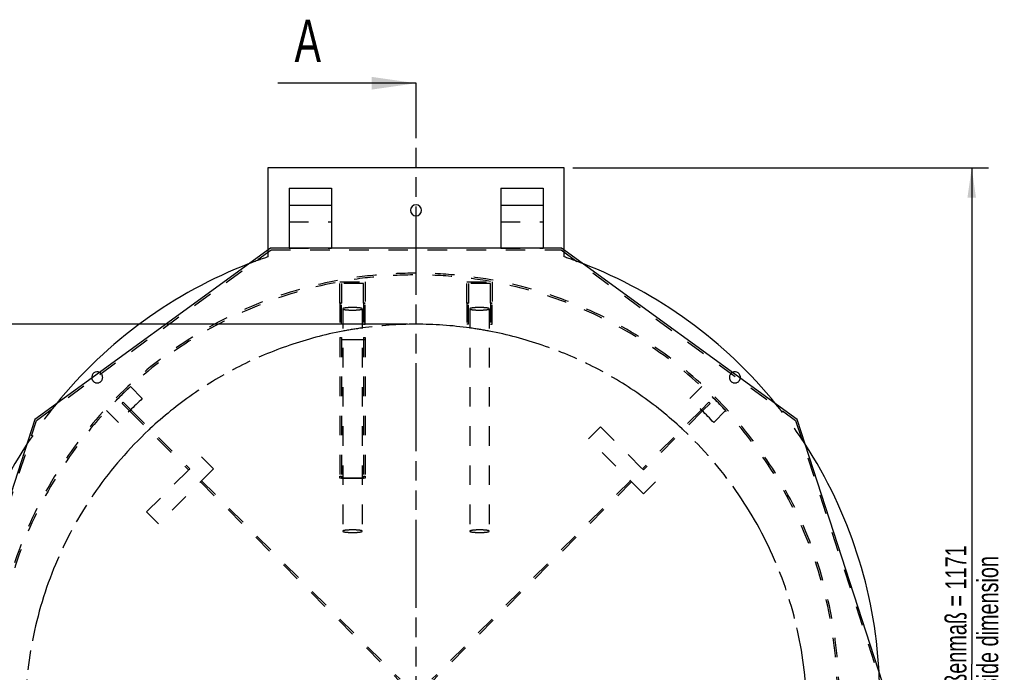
# Model space of a CAD drawing. Header units: millimetres. Extents: x 0 to 4200, y 0 to 2970.
# Tile 5 of 20: x 707 to 1869, y 1024 to 1794. Entities that reach past the tile are written whole.
import ezdxf

# ---------------------------------------------------------------- set-up
doc = ezdxf.new("R2010")
doc.units = ezdxf.units.MM
doc.header["$LTSCALE"] = 231
doc.linetypes.add('HIDDEN', pattern=[0.2, 0.1, -0.1])
doc.linetypes.add('PHANTOM', pattern=[0.8, 0.45, -0.05, 0.1, -0.05, 0.1, -0.05])
doc.layers.get('0').update_dxf_attribs({"linetype": 'CONTINUOUS'})
for name, color, linetype in [('005_AXIS', 7, 'CONTINUOUS'), ('007_CURVES', 7, 'CONTINUOUS'), ('050_DIMENSIONING', 7, 'CONTINUOUS'), ('DEFAULT_2', 8, 'HIDDEN'), ('HATCHING_BL2', 7, 'CONTINUOUS')]:
    doc.layers.add(name, color=color, linetype=linetype)
doc.styles.get("Standard").update_dxf_attribs({"font": 'txt', "width": 0.7})
doc.dimstyles.new('DIMSTYLE_2', dxfattribs={"dimtxt": 25, "dimasz": 35, "dimexe": 2, "dimexo": 1, "dimtad": 1, "dimdec": 0, "dimtxsty": 'Standard', "dimblk": '_FILLED', "dimblk1": '_FILLED', "dimblk2": '_FILLED', "dimcen": 0.09, "dimazin": 2, "dimtp": 1.2, "dimtm": 1.2, "dimtfac": 1, "dimtdec": 0, "dimtofl": 0, "dimtmove": 0, "dimatfit": 3, "dimldrblk": '_FILLED', "dimfxl": 1, "dimtolj": 1, "dimarcsym": 0})
doc.dimstyles.new('DIMSTYLE_4', dxfattribs={"dimtxt": 25, "dimasz": 35, "dimexe": 2, "dimexo": 1, "dimtad": 1, "dimtxsty": 'Standard', "dimblk": '_FILLED', "dimblk1": '_FILLED', "dimblk2": '_FILLED', "dimcen": 0.09, "dimazin": 2, "dimtp": 0.8, "dimtm": 0.8, "dimtfac": 1, "dimtofl": 0, "dimtmove": 0, "dimatfit": 3, "dimldrblk": '_FILLED', "dimfxl": 1, "dimtolj": 1, "dimarcsym": 0})
doc.dimstyles.get("Standard").update_dxf_attribs({"dimtxt": 25, "dimasz": 35, "dimexe": 2, "dimexo": 1, "dimtad": 1, "dimtxsty": 'Standard', "dimblk": '_FILLED', "dimblk1": '_FILLED', "dimblk2": '_FILLED', "dimcen": 0.09, "dimazin": 2, "dimtol": 1, "dimtp": 0.01, "dimtm": 0.01, "dimtfac": 1, "dimtofl": 0, "dimtmove": 0, "dimatfit": 3, "dimldrblk": '_FILLED', "dimfxl": 1, "dimtolj": 1, "dimarcsym": 0})

# ---------------------------------------------------------------- blocks, each defined once
blk = doc.blocks.new('_FILLED')
at = {"color": 0, "linetype": 'ByBlock'}
blk.add_solid([(0, 0), (-1, 0.143), (-1, -0.143)], dxfattribs=at)
blk = doc.blocks.new('*D5')
at = {"layer": '050_DIMENSIONING', "color": 2, "linetype": 'Continuous', "transparency": 16777216}
for p, q in [((1359.6, 1619), (1850.8, 1619)), ((1830.8, 1619), (1830.8, 1033.4)), ((1830.8, 447.8), (1830.8, 1033.4)), ((1184.6, 447.8), (1850.8, 447.8))]:
    blk.add_line(p, q, dxfattribs=at)
at = {"layer": '050_DIMENSIONING', "color": 2, "linetype": 'Continuous', "transparency": 16777216, "xscale": 35, "yscale": 35, "zscale": 35}
for p, rotation in [((1830.8, 1619), 90), ((1830.8, 447.8), 270)]:
    blk.add_blockref('_FILLED', p, dxfattribs=dict(at, rotation=rotation))
at = {"layer": '050_DIMENSIONING', "color": 2, "linetype": 'Continuous', "transparency": 16777216, "insert": (1799.6, 1033.4), "char_height": 25, "width": 602.679, "attachment_point": 2, "rotation": 90, "line_spacing_factor": 0.9}
blk.add_mtext('Rahmenaußenmaß = 1171\\Pframe outside dimension', dxfattribs=at)
blk = doc.blocks.new('*D7')
at = {"layer": '050_DIMENSIONING', "color": 2, "linetype": 'Continuous', "transparency": 16777216}
for p, q in [((1164.6, 1434.6), (498.4, 1434.6)), ((518.4, 1434.6), (518.4, 973.1)), ((518.4, 511.7), (518.4, 973.1)), ((1164.6, 511.7), (498.4, 511.7))]:
    blk.add_line(p, q, dxfattribs=at)
at = {"layer": '050_DIMENSIONING', "color": 2, "linetype": 'Continuous', "transparency": 16777216, "xscale": 35, "yscale": 35, "zscale": 35}
for p, rotation in [((518.4, 1434.6), 90), ((518.4, 511.7), 270)]:
    blk.add_blockref('_FILLED', p, dxfattribs=dict(at, rotation=rotation))
at = {"layer": '050_DIMENSIONING', "color": 2, "linetype": 'Continuous', "transparency": 16777216, "insert": (487.1, 973.1), "char_height": 25, "width": 701.786, "attachment_point": 2, "rotation": 90, "line_spacing_factor": 0.9}
blk.add_mtext('lichter Durchgang = ca. 910\\Pclear opening', dxfattribs=at)
blk = doc.blocks.new('XSEC_FILLED')
at = {"color": 0, "linetype": 'ByBlock'}
blk.add_solid([(0, 0), (-1, 0.143), (-1, -0.143)], dxfattribs=at)
blk = doc.blocks.new('HATCHING_BL2', base_point=(1093, 985.1))
at = {"layer": 'HATCHING_BL2', "color": 7, "linetype": 'PHANTOM'}
for p, q in [((1174.6, 1669), (1174.6, 1719)), ((1174.6, 1669), (1174.6, 1719)), ((1174.6, 360.6), (1174.6, 1669)), ((1174.6, 360.6), (1174.6, 1669)), ((1174.6, 251.3), (1174.6, 270.2)), ((1174.6, 251.3), (1174.6, 270.2))]:
    blk.add_line(p, q, dxfattribs=at)
at = {"layer": 'HATCHING_BL2', "color": 7, "linetype": 'Continuous', "char_height": 50, "width": 64.286, "attachment_point": 1, "line_spacing_factor": 0.9}
for insert in [(1031.1, 1794), (1031.1, 1794), (1042.5, 226.3), (1042.5, 226.3)]:
    blk.add_mtext('A', dxfattribs=dict(at, insert=insert))
at = {"layer": 'HATCHING_BL2', "color": 7, "linetype": 'Continuous'}
for points in [[(1174.6, 1719), (1011.5, 1719)], [(1174.6, 1719), (1011.5, 1719)], [(1174.6, 251.3), (1022.9, 251.3)], [(1174.6, 251.3), (1022.9, 251.3)]]:
    blk.add_leader(points, dimstyle='Standard', override={"dimasz": 52.5, "dimtad": 0, "dimldrblk": 'XSEC_FILLED'}, dxfattribs=at)

msp = doc.modelspace()

# ---------------------------------------------------------------- linework, layer by layer
at = {"color": 7, "linetype": 'Continuous'}
for p, q in [((1024.61, 1595.259), (1024.61, 1575.259)), ((1024.61, 1595.259), (1074.61, 1595.259)), ((1074.61, 1595.259), (1074.61, 1575.259)), ((1274.61, 1595.259), (1274.61, 1575.259)), ((1274.61, 1595.259), (1324.61, 1595.259)), ((1324.61, 1595.259), (1324.61, 1575.259)), ((1024.61, 1575.259), (1024.61, 1524.259)), ((1074.61, 1575.259), (1074.61, 1524.259)), ((1274.61, 1575.259), (1274.61, 1524.259)), ((1324.61, 1575.259), (1324.61, 1524.259)), ((1002.728, 1524.259), (724.616, 1322.199)), ((1346.493, 1524.259), (1002.728, 1524.259)), ((1624.605, 1322.199), (1346.493, 1524.259)), ((724.616, 1322.199), (618.387, 995.259)), ((1730.834, 995.259), (1624.605, 1322.199))]:
    msp.add_line(p, q, dxfattribs=at)
at = {"color": 9, "linetype": 'Continuous'}
for p, q in [((1024.61, 1575.259), (1074.61, 1575.259)), ((1274.61, 1575.259), (1324.61, 1575.259))]:
    msp.add_line(p, q, dxfattribs=at)
at = {"layer": '005_AXIS', "color": 7, "linetype": 'Continuous'}
for p, q in [((999.61, 1619.037), (999.61, 1521.994)), ((1349.61, 1619.037), (999.61, 1619.037)), ((1349.61, 1521.994), (1349.61, 1619.037))]:
    msp.add_line(p, q, dxfattribs=at)
at = {"layer": '005_AXIS', "color": 8, "linetype": 'HIDDEN'}
for p, q in [((999.61, 1521.994), (999.61, 1514.037)), ((1349.61, 1514.037), (1349.61, 1521.994))]:
    msp.add_line(p, q, dxfattribs=at)
at = {"layer": '005_AXIS', "color": 7, "linetype": 'Continuous'}
for centre, radius, start, end in [((1174.61, 1569.037), 6.5, 0, 180), ((1174.61, 1569.037), 6.5, 180, 360), ((1174.61, 995.259), 547.5, 111.076249, 140.926863), ((1174.61, 995.259), 547.5, 39.073136, 68.923751), ((798.076, 1371.793), 6.5, 64.065004, 187.936644), ((1551.145, 1371.793), 6.5, 352.063356, 115.934996), ((1174.61, 995.259), 547.5, 147.071461, 176.924905), ((1174.61, 995.259), 547.5, 3.075097, 32.928538)]:
    msp.add_arc(centre, radius, start, end, dxfattribs=at)
at = {"layer": '005_AXIS', "color": 8, "linetype": 'HIDDEN'}
for centre, radius, start, end in [((1174.61, 995.259), 547.5, 108.640835, 111.076249), ((1174.61, 995.259), 547.5, 68.923751, 71.359165), ((798.076, 1371.793), 6.5, 225, 45), ((798.076, 1371.793), 6.5, 45, 64.065004), ((1551.145, 1371.793), 6.5, 135, 315), ((1551.145, 1371.793), 6.5, 115.934996, 135), ((798.076, 1371.793), 6.5, 187.936644, 225), ((1551.145, 1371.793), 6.5, 315, 352.063356), ((1174.61, 995.259), 547.5, 140.926863, 147.071461), ((1174.61, 995.259), 547.5, 32.928538, 39.073136), ((1174.61, 995.259), 547.5, 356.921094, 3.075097)]:
    msp.add_arc(centre, radius, start, end, dxfattribs=at)
at = {"layer": '007_CURVES', "color": 8, "linetype": 'PHANTOM'}
for start, end in [(97.910622, 100.804179), (82.089378, 97.910622), (79.195821, 82.089378), (100.804179, 132.929544), (47.070456, 79.195821), (133.178014, 180), (132.929544, 133.178014), (46.821986, 47.070456), (0, 46.821986)]:
    msp.add_arc((1174.61, 973.1), 461.45, start, end, dxfattribs=at)
at = {"layer": 'DEFAULT_2', "color": 8, "linetype": 'HIDDEN'}
for p, q in [((1024.61, 1555.259), (1074.61, 1555.259)), ((1274.61, 1555.259), (1324.61, 1555.259)), ((1024.61, 1524.259), (1074.61, 1524.259)), ((1274.61, 1524.259), (1324.61, 1524.259)), ((726.317, 1320.963), (1003.378, 1522.259)), ((1003.378, 1522.259), (1345.843, 1522.259)), ((1345.843, 1522.259), (1622.903, 1320.963)), ((1084.61, 1484.55), (1084.784, 1484.55)), ((1084.61, 1484.518), (1084.61, 1484.55)), ((1084.61, 1459.55), (1084.61, 1484.518)), ((1084.784, 1484.55), (1114.61, 1484.55)), ((1086.61, 1482.55), (1086.61, 1459.55)), ((1112.61, 1482.55), (1086.61, 1482.55)), ((1112.61, 1459.55), (1112.61, 1482.55)), ((1114.61, 1484.55), (1114.61, 1459.55)), ((1234.61, 1484.55), (1264.437, 1484.55)), ((1234.61, 1459.55), (1234.61, 1484.55)), ((1236.61, 1482.55), (1236.61, 1459.55)), ((1262.61, 1482.55), (1236.61, 1482.55)), ((1262.61, 1459.55), (1262.61, 1482.55)), ((1264.437, 1484.55), (1264.61, 1484.55)), ((1264.61, 1484.55), (1264.61, 1484.518)), ((1264.61, 1484.518), (1264.61, 1459.55)), ((1086.61, 1459.55), (1084.61, 1459.55)), ((1084.61, 1459.55), (1084.61, 1434.55)), ((1084.61, 1459.55), (1086.61, 1459.55)), ((1086.61, 1434.55), (1086.61, 1459.55)), ((1114.61, 1459.55), (1112.61, 1459.55)), ((1112.61, 1459.55), (1112.61, 1434.55)), ((1112.61, 1459.55), (1114.61, 1459.55)), ((1114.61, 1434.55), (1114.61, 1459.55)), ((1236.61, 1459.55), (1234.61, 1459.55)), ((1234.61, 1459.55), (1234.61, 1434.55)), ((1234.61, 1459.55), (1236.61, 1459.55)), ((1236.61, 1434.55), (1236.61, 1459.55)), ((1264.61, 1459.55), (1262.61, 1459.55)), ((1262.61, 1459.55), (1262.61, 1434.55)), ((1262.61, 1459.55), (1264.61, 1459.55)), ((1264.61, 1434.55), (1264.61, 1459.55)), ((1088.11, 1452.759), (1088.11, 1190.259)), ((1111.11, 1452.759), (1111.11, 1190.259)), ((1238.11, 1452.759), (1238.11, 1190.259)), ((1261.11, 1452.759), (1261.11, 1190.259)), ((1086.61, 1434.55), (1084.61, 1434.55)), ((1112.61, 1434.55), (1114.61, 1434.55)), ((1236.61, 1434.55), (1234.61, 1434.55)), ((1262.61, 1434.55), (1264.61, 1434.55)), ((1084.61, 1418.925), (1084.61, 1255.372)), ((1084.61, 1418.925), (1086.61, 1418.925)), ((1086.61, 1418.925), (1086.61, 1255.372)), ((1112.61, 1418.925), (1112.61, 1255.372)), ((1112.61, 1418.925), (1114.61, 1418.925)), ((1114.61, 1418.925), (1114.61, 1255.372)), ((1114.61, 1416.282), (1084.61, 1416.282)), ((1086.61, 1416.546), (1088.11, 1416.546)), ((1088.11, 1416.546), (1111.11, 1416.546)), ((1111.11, 1416.546), (1112.61, 1416.546)), ((837.251, 1360.902), (837.262, 1360.891)), ((837.262, 1360.891), (851.393, 1346.76)), ((1497.827, 1346.76), (1511.959, 1360.891)), ((1511.959, 1360.891), (1511.97, 1360.902)), ((827.421, 1341.034), (828.835, 1342.448)), ((827.421, 1341.034), (836.281, 1332.174)), ((828.835, 1342.448), (837.695, 1333.588)), ((1520.386, 1342.448), (1511.526, 1333.588)), ((1521.8, 1341.034), (1512.94, 1332.174)), ((1520.386, 1342.448), (1521.8, 1341.034)), ((808.978, 1332.607), (808.967, 1332.618)), ((823.109, 1318.476), (808.978, 1332.607)), ((836.281, 1332.174), (905.91, 1262.545)), ((837.695, 1333.588), (907.324, 1263.959)), ((1511.526, 1333.588), (1441.897, 1263.959)), ((1512.94, 1332.174), (1443.311, 1262.545)), ((1540.243, 1332.607), (1526.112, 1318.476)), ((1540.254, 1332.618), (1540.243, 1332.607)), ((620.49, 995.259), (726.317, 1320.963)), ((1622.903, 1320.963), (1728.731, 995.259)), ((1378.257, 1299.315), (1392.399, 1313.457)), ((1392.399, 1313.457), (1457.453, 1248.403)), ((1443.311, 1234.261), (1378.257, 1299.315)), ((856.412, 1213.048), (921.466, 1278.101)), ((921.466, 1278.101), (935.608, 1263.959)), ((935.608, 1263.959), (870.555, 1198.905)), ((905.91, 1262.545), (907.324, 1263.959)), ((1441.897, 1263.959), (1443.311, 1262.545)), ((920.052, 1248.403), (921.466, 1249.817)), ((920.052, 1248.403), (1154.476, 1013.979)), ((921.466, 1249.817), (1155.891, 1015.393)), ((1084.61, 1252.729), (1084.61, 1255.372)), ((1084.61, 1255.372), (1086.61, 1255.372)), ((1088.11, 1252.729), (1084.61, 1252.729)), ((1086.61, 1255.372), (1086.61, 1252.993)), ((1086.61, 1252.993), (1088.11, 1252.993)), ((1088.11, 1252.993), (1111.11, 1252.993)), ((1111.11, 1252.729), (1088.11, 1252.729)), ((1111.11, 1252.993), (1112.61, 1252.993)), ((1114.61, 1252.729), (1111.11, 1252.729)), ((1112.61, 1252.993), (1112.61, 1255.372)), ((1112.61, 1255.372), (1114.61, 1255.372)), ((1114.61, 1255.372), (1114.61, 1252.729)), ((1427.755, 1249.817), (1193.33, 1015.393)), ((1429.169, 1248.403), (1194.744, 1013.979)), ((1427.755, 1249.817), (1429.169, 1248.403)), ((1457.453, 1248.403), (1443.311, 1234.261)), ((870.555, 1198.905), (856.412, 1213.048))]:
    msp.add_line(p, q, dxfattribs=at)
for radius, start, end in [(499.5, 0, 180), (497.5, 0, 180), (497.5, 132.696031, 137.303969), (497.5, 42.696031, 47.303969), (477.517, 132.599559, 137.400441), (477.517, 42.599559, 47.400441)]:
    msp.add_arc((1174.61, 995.259), radius, start, end, dxfattribs=at)
for points, knots in [([(1099.61, 1454.279), (1098.143, 1454.279), (1095.427, 1454.211), (1092.235, 1453.959), (1090.327, 1453.667), (1089.497, 1453.487), (1089.016, 1453.356), (1088.629, 1453.216), (1088.316, 1453.065), (1088.11, 1452.882), (1088.11, 1452.759)], [0, 0, 0, 0, 0.37382275, 0.69185782, 0.81486387, 0.86531378, 0.90785603, 0.94227211, 0.96859932, 1, 1, 1, 1]), ([(1111.11, 1452.759), (1111.11, 1452.882), (1110.905, 1453.065), (1110.592, 1453.216), (1110.205, 1453.356), (1109.724, 1453.487), (1108.894, 1453.667), (1106.986, 1453.959), (1103.794, 1454.211), (1101.078, 1454.279), (1099.61, 1454.279)], [0, 0, 0, 0, 0.03140068, 0.05772789, 0.09214397, 0.13468622, 0.18513613, 0.30814218, 0.62617725, 1, 1, 1, 1]), ([(1249.61, 1454.279), (1248.143, 1454.279), (1245.427, 1454.211), (1242.235, 1453.959), (1240.327, 1453.667), (1239.497, 1453.487), (1239.016, 1453.356), (1238.629, 1453.216), (1238.316, 1453.065), (1238.11, 1452.882), (1238.11, 1452.759)], [0, 0, 0, 0, 0.37382275, 0.69185782, 0.81486387, 0.86531378, 0.90785603, 0.94227211, 0.96859932, 1, 1, 1, 1]), ([(1261.11, 1452.759), (1261.11, 1452.882), (1260.905, 1453.065), (1260.592, 1453.216), (1260.205, 1453.356), (1259.724, 1453.487), (1258.894, 1453.667), (1256.986, 1453.959), (1253.794, 1454.211), (1251.078, 1454.279), (1249.61, 1454.279)], [0, 0, 0, 0, 0.03140068, 0.05772789, 0.09214397, 0.13468622, 0.18513613, 0.30814218, 0.62617725, 1, 1, 1, 1]), ([(1088.11, 1452.759), (1088.11, 1452.635), (1088.316, 1452.452), (1088.629, 1452.301), (1089.016, 1452.161), (1089.497, 1452.03), (1090.327, 1451.85), (1092.235, 1451.558), (1095.427, 1451.306), (1098.143, 1451.239), (1099.61, 1451.239)], [0, 0, 0, 0, 0.03140068, 0.05772789, 0.09214397, 0.13468622, 0.18513613, 0.30814218, 0.62617725, 1, 1, 1, 1]), ([(1099.61, 1451.239), (1101.078, 1451.239), (1103.794, 1451.306), (1106.986, 1451.558), (1108.894, 1451.85), (1109.724, 1452.03), (1110.205, 1452.161), (1110.592, 1452.301), (1110.905, 1452.452), (1111.11, 1452.635), (1111.11, 1452.759)], [0, 0, 0, 0, 0.37382275, 0.69185782, 0.81486387, 0.86531378, 0.90785603, 0.94227211, 0.96859932, 1, 1, 1, 1]), ([(1238.11, 1452.759), (1238.11, 1452.635), (1238.316, 1452.452), (1238.629, 1452.301), (1239.016, 1452.161), (1239.497, 1452.03), (1240.327, 1451.85), (1242.235, 1451.558), (1245.427, 1451.306), (1248.143, 1451.239), (1249.61, 1451.239)], [0, 0, 0, 0, 0.03140068, 0.05772789, 0.09214397, 0.13468622, 0.18513613, 0.30814218, 0.62617725, 1, 1, 1, 1]), ([(1249.61, 1451.239), (1251.078, 1451.239), (1253.794, 1451.306), (1256.986, 1451.558), (1258.894, 1451.85), (1259.724, 1452.03), (1260.205, 1452.161), (1260.592, 1452.301), (1260.905, 1452.452), (1261.11, 1452.635), (1261.11, 1452.759)], [0, 0, 0, 0, 0.37382275, 0.69185782, 0.81486387, 0.86531378, 0.90785603, 0.94227211, 0.96859932, 1, 1, 1, 1]), ([(1099.61, 1191.779), (1098.143, 1191.779), (1095.427, 1191.711), (1092.235, 1191.459), (1090.327, 1191.167), (1089.497, 1190.987), (1089.016, 1190.856), (1088.629, 1190.716), (1088.316, 1190.565), (1088.11, 1190.382), (1088.11, 1190.259)], [0, 0, 0, 0, 0.37382275, 0.69185782, 0.81486387, 0.86531378, 0.90785603, 0.94227211, 0.96859932, 1, 1, 1, 1]), ([(1088.11, 1190.259), (1088.11, 1190.135), (1088.316, 1189.952), (1088.629, 1189.801), (1089.016, 1189.661), (1089.497, 1189.53), (1090.327, 1189.35), (1092.235, 1189.058), (1095.427, 1188.806), (1098.143, 1188.739), (1099.61, 1188.739)], [0, 0, 0, 0, 0.03140068, 0.05772789, 0.09214397, 0.13468622, 0.18513613, 0.30814218, 0.62617725, 1, 1, 1, 1]), ([(1111.11, 1190.259), (1111.11, 1190.382), (1110.905, 1190.565), (1110.592, 1190.716), (1110.205, 1190.856), (1109.724, 1190.987), (1108.894, 1191.167), (1106.986, 1191.459), (1103.794, 1191.711), (1101.078, 1191.779), (1099.61, 1191.779)], [0, 0, 0, 0, 0.03140068, 0.05772789, 0.09214397, 0.13468622, 0.18513613, 0.30814218, 0.62617725, 1, 1, 1, 1]), ([(1099.61, 1188.739), (1101.078, 1188.739), (1103.794, 1188.806), (1106.986, 1189.058), (1108.894, 1189.35), (1109.724, 1189.53), (1110.205, 1189.661), (1110.592, 1189.801), (1110.905, 1189.952), (1111.11, 1190.135), (1111.11, 1190.259)], [0, 0, 0, 0, 0.37382275, 0.69185782, 0.81486387, 0.86531378, 0.90785603, 0.94227211, 0.96859932, 1, 1, 1, 1]), ([(1249.61, 1191.779), (1248.143, 1191.779), (1245.427, 1191.711), (1242.235, 1191.459), (1240.327, 1191.167), (1239.497, 1190.987), (1239.016, 1190.856), (1238.629, 1190.716), (1238.316, 1190.565), (1238.11, 1190.382), (1238.11, 1190.259)], [0, 0, 0, 0, 0.37382275, 0.69185782, 0.81486387, 0.86531378, 0.90785603, 0.94227211, 0.96859932, 1, 1, 1, 1]), ([(1238.11, 1190.259), (1238.11, 1190.135), (1238.316, 1189.952), (1238.629, 1189.801), (1239.016, 1189.661), (1239.497, 1189.53), (1240.327, 1189.35), (1242.235, 1189.058), (1245.427, 1188.806), (1248.143, 1188.739), (1249.61, 1188.739)], [0, 0, 0, 0, 0.03140068, 0.05772789, 0.09214397, 0.13468622, 0.18513613, 0.30814218, 0.62617725, 1, 1, 1, 1]), ([(1261.11, 1190.259), (1261.11, 1190.382), (1260.905, 1190.565), (1260.592, 1190.716), (1260.205, 1190.856), (1259.724, 1190.987), (1258.894, 1191.167), (1256.986, 1191.459), (1253.794, 1191.711), (1251.078, 1191.779), (1249.61, 1191.779)], [0, 0, 0, 0, 0.03140068, 0.05772789, 0.09214397, 0.13468622, 0.18513613, 0.30814218, 0.62617725, 1, 1, 1, 1]), ([(1249.61, 1188.739), (1251.078, 1188.739), (1253.794, 1188.806), (1256.986, 1189.058), (1258.894, 1189.35), (1259.724, 1189.53), (1260.205, 1189.661), (1260.592, 1189.801), (1260.905, 1189.952), (1261.11, 1190.135), (1261.11, 1190.259)], [0, 0, 0, 0, 0.37382275, 0.69185782, 0.81486387, 0.86531378, 0.90785603, 0.94227211, 0.96859932, 1, 1, 1, 1])]:
    msp.add_open_spline(points, degree=3, knots=knots, dxfattribs=at)

# ---------------------------------------------------------------- block references
at = {"layer": 'HATCHING_BL2'}
msp.add_blockref('HATCHING_BL2', (1093.047, 985.148), dxfattribs=at)

# ---------------------------------------------------------------- dimensions: what is measured, and where the dimension line sits
at = {"layer": '050_DIMENSIONING', "color": 2, "linetype": 'Continuous'}
for base, p1, p2, text, dimstyle, picture, middle in [((1830.834, 447.759), (1358.61, 1619.037), (1183.61, 447.759), 'Rahmenaußenmaß = <>\\Pframe outside dimension', 'DIMSTYLE_2', '*D5', (1830.834, 1033.398)), ((518.387, 511.651), (1165.61, 1434.55), (1165.61, 511.651), 'lichter Durchgang = ca. <>\\Pclear opening', 'DIMSTYLE_4', '*D7', (518.387, 973.1))]:
    dim = msp.add_linear_dim(base=base, p1=p1, p2=p2, angle=270, text=text, dimstyle=dimstyle, dxfattribs=at)
    dim.commit()
    dim.dimension.update_dxf_attribs({"geometry": picture, "text_midpoint": middle, "dimtype": 160})

doc.saveas('drawing.dxf')
